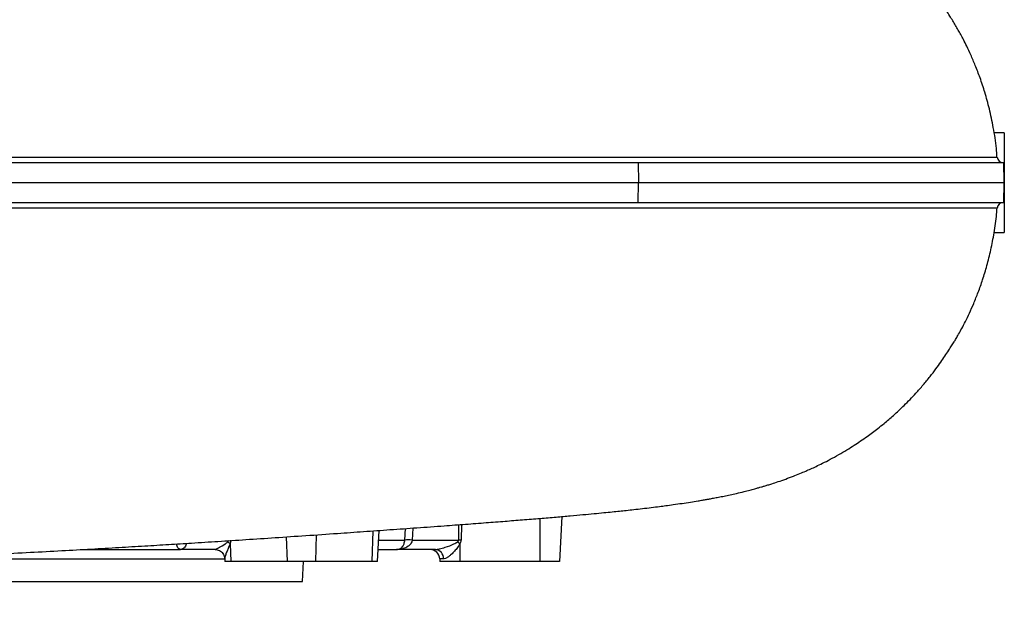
# Model space of a CAD drawing. Header units: millimetres. Extents: x 2510 to 14275, y 2068 to 15413.
# Tile 8 of 13: x 11807 to 14275, y 2733 to 4227. Entities that reach past the tile are written whole.
import ezdxf

# ---------------------------------------------------------------- set-up
doc = ezdxf.new("R2010")
doc.units = ezdxf.units.MM
doc.header["$LTSCALE"] = 5

msp = doc.modelspace()

# ---------------------------------------------------------------- linework, layer by layer
at = {"color": 7, "linetype": 'Continuous', "lineweight": 25}
for p, q in [((14275.3, 3943.3), (14249.7, 3943.3)), ((14275.3, 3943.3), (14275.3, 3693.3)), ((10139.3, 3868.3), (13357.6, 3868.3)), ((13357.6, 3868.3), (13358.2, 3818.3)), ((13357.6, 3868.3), (14274.2, 3868.3)), ((14275.1, 3818.3), (14274.2, 3868.3)), ((10139.1, 3818.3), (13358.2, 3818.3)), ((13357.6, 3768.3), (13358.2, 3818.3)), ((13358.2, 3818.3), (14275.1, 3818.3)), ((14274.2, 3768.3), (14275.1, 3818.3)), ((10139.3, 3768.3), (13357.6, 3768.3)), ((13357.6, 3768.3), (14274.2, 3768.3)), ((14250, 3693.3), (14275.3, 3693.3)), ((13166.2, 2981.1), (13160.3, 2868.3)), ((12703.8, 2868.3), (12707.9, 2946.2)), ((12790.5, 2922), (12907.3, 2922)), ((11962.7, 2898.3), (12209.6, 2898.3)), ((12296.8, 2898.3), (12209.6, 2898.3)), ((12334, 2912.7), (12335.6, 2868.3)), ((12705.4, 2898.3), (12751.7, 2898.3)), ((12848.9, 2898.3), (12751.7, 2898.3)), ((12910.3, 2912.7), (12910.3, 2868.3)), ((12320.6, 2876.3), (12321, 2868.3)), ((12335.6, 2868.3), (12321, 2868.3)), ((12477.1, 2868.3), (12335.6, 2868.3)), ((12547.8, 2868.3), (12477.1, 2868.3)), ((12515.3, 2818.3), (12518, 2868.3)), ((12689.2, 2868.3), (12547.8, 2868.3)), ((12703.8, 2868.3), (12689.2, 2868.3)), ((12860, 2874.6), (12860.3, 2868.3)), ((12869.2, 2874.6), (12860, 2874.6)), ((12910.3, 2868.3), (12860.3, 2868.3)), ((13110.3, 2868.3), (12910.3, 2868.3)), ((13160.3, 2868.3), (13110.3, 2868.3)), ((11310.3, 2818.3), (12515.3, 2818.3))]:
    msp.add_line(p, q, dxfattribs=at)
at = {"color": 8, "linetype": 'Continuous', "lineweight": 25}
for p, q in [((13110.3, 2976.3), (13110.3, 2868.3)), ((12692, 2945), (12689.2, 2868.3)), ((12772.2, 2922), (12773.5, 2950.8)), ((12791.9, 2952.2), (12790.5, 2922)), ((12907.3, 2922), (12907.6, 2960.6)), ((12914.1, 2961), (12913.8, 2922)), ((12474.8, 2930), (12477.1, 2868.3)), ((12550.3, 2935.2), (12547.8, 2868.3)), ((12706.7, 2922), (12772.2, 2922)), ((11473.8, 2874.6), (12320.7, 2874.6))]:
    msp.add_line(p, q, dxfattribs=at)
at = {"color": 8, "linetype": 'Continuous', "lineweight": 25, "flags": 128}
msp.add_lwpolyline([(14257, 3754.5), (14256.6, 3754.5), (14251.5, 3754.5), (14241.5, 3754.5), (14226.8, 3754.5), (14207.4, 3754.5), (14182.2, 3754.5), (14151.9, 3754.5), (14116.6, 3754.5), (14076.4, 3754.5), (14029.9, 3754.5), (13978.3, 3754.5), (13921.7, 3754.5), (13860.3, 3754.5), (13796.1, 3754.4), (13727.4, 3754.4), (13654.4, 3754.4), (13577.4, 3754.4), (13493.9, 3754.4), (13406.2, 3754.4), (13314.7, 3754.4), (13219.7, 3754.4), (13123, 3754.4), (13023, 3754.4), (12920.2, 3754.4), (12814.7, 3754.4), (12703.7, 3754.4), (12590.2, 3754.4), (12474.2, 3754.4), (12356.1, 3754.4), (12230.6, 3754.4), (12103, 3754.3), (11973.6, 3754.3), (11842.8, 3754.3), (11706.8, 3754.3)], dxfattribs=at)
at = {"color": 7, "linetype": 'Continuous', "lineweight": 25, "flags": 128}
msp.add_lwpolyline([(12910.3, 2912.7), (12909.5, 2913.3), (12908.7, 2913.9), (12907.9, 2914.5), (12907.2, 2915.1), (12906.4, 2915.7), (12905.6, 2916.3), (12904.8, 2916.8), (12904.1, 2917.4)], dxfattribs=at)
at = {"color": 7, "linetype": 'Continuous', "lineweight": 25}
for centre, radius, start, end in [((14272.4, 3883.3), 15, 184.1692, 270), ((14272.4, 3753.3), 15, 90.0001, 175.744), ((12305.2, 2884.1), 40.6, 44.8987, 55.0556), ((12781.3, 2779.4), 142.9, 86.3373, 93.6627), ((12910.6, 2456.1), 465.9, 89.6027, 90.3973), ((12835, 2873.3), 25, 3, 90), ((12846.5, 2875.7), 22.8, 357.3944, 84.0172)]:
    msp.add_arc(centre, radius, start, end, dxfattribs=at)
for centre, major_axis, ratio, start_param, end_param in [((12181.6, 2923.3), (149.4, -1.5), 0.167075, 6.103867, 6.291252), ((12199.2, 2924.6), (136.9, -3.7), 0.364294, 6.117367, 6.304752), ((12720.4, 2923.3), (187, -1.3), 0.133521, 6.09672, 6.284105), ((12720.4, 2924.6), (193.4, -2.7), 0.25811, 6.097633, 6.285018)]:
    msp.add_ellipse(centre, major_axis=major_axis, ratio=ratio, start_param=start_param, end_param=end_param, dxfattribs=at)
for points, knots in [([(14257, 3882.1), (14256.5, 3889.3), (14254.9, 3914.2), (14248.5, 3954.6), (14238.7, 4001.5), (14227.3, 4043.1), (14215.3, 4079.5), (14203.3, 4110.7), (14192.1, 4137), (14182, 4158.5), (14173.4, 4175.5), (14166.3, 4189), (14159.7, 4200.8), (14153.1, 4212.3), (14146.1, 4224.1), (14138.3, 4236.7), (14129.5, 4250.2), (14119.7, 4264.5), (14109.4, 4279.1), (14098, 4294.2), (14085, 4310.7), (14068.2, 4330.7), (14046.7, 4354.7), (14019.4, 4382.2), (13988, 4410.8), (13954.2, 4438.4), (13921.2, 4462.4), (13889.6, 4483.1), (13859.5, 4501), (13834.6, 4514.5), (13815.1, 4524.3), (13801.4, 4530.8), (13789.3, 4536.4), (13778.4, 4541.2), (13767.8, 4545.7), (13756.7, 4550.3), (13744.2, 4555.2), (13730.6, 4560.3), (13717.6, 4565), (13706.5, 4568.8), (13697, 4571.9), (13688.1, 4574.7), (13678.6, 4577.7), (13668.1, 4580.8), (13656.4, 4584.1), (13644, 4587.6), (13631.4, 4590.8), (13618.2, 4594.1), (13605.7, 4597.1), (13593.2, 4599.9), (13580.7, 4602.6), (13567.1, 4605.4), (13552.3, 4608.4), (13538.9, 4610.9), (13527.8, 4612.9), (13520.1, 4614.2), (13512.8, 4615.4), (13505.2, 4616.7), (13496, 4618.2), (13485.5, 4619.9), (13474.5, 4621.5), (13464.3, 4623), (13455.6, 4624.3), (13445.9, 4625.6), (13433.8, 4627.3), (13418.3, 4629.4), (13402.1, 4631.4), (13387.3, 4633.2), (13374.5, 4634.8), (13362.4, 4636.2), (13348.8, 4637.7), (13333.1, 4639.4), (13316, 4641.3), (13299.3, 4643), (13284.4, 4644.5), (13272, 4645.8), (13261.4, 4646.8), (13251.7, 4647.7), (13239.4, 4648.9), (13222.9, 4650.5), (13201.4, 4652.4), (13176.2, 4654.7), (13147.8, 4657.2), (13117.6, 4659.7), (13079.4, 4662.9), (13033.8, 4666.5), (12980.7, 4670.6), (12928.4, 4674.5), (12876.6, 4678.4), (12824.6, 4682.1), (12767, 4686.3), (12702.2, 4690.9), (12628.5, 4696.1), (12550.8, 4701.4), (12470.5, 4706.9), (12389.2, 4712.3), (12318.8, 4716.9), (12259.7, 4720.7), (12212.3, 4723.6), (12166.4, 4726.5), (12123.1, 4729.1), (12083.3, 4731.4), (12047.2, 4733.5), (12014.6, 4735.4), (11983, 4737.2), (11949.6, 4739.1), (11911.8, 4741.1), (11869.3, 4743.4), (11822, 4745.9), (11770.3, 4748.5), (11714.2, 4751.3), (11653.8, 4754.1), (11588.7, 4757.1), (11522.8, 4760), (11456.7, 4762.7), (11391.4, 4765.4), (11325.3, 4767.9), (11260.5, 4770.3), (11198.1, 4772.5), (11127.5, 4775), (11049.8, 4777.5), (10966.4, 4780.2), (10889.9, 4782.4), (10820.2, 4784.4), (10757.1, 4786.2), (10699.4, 4787.7), (10650.1, 4789), (10606.6, 4790.1), (10566.1, 4791.1), (10522.9, 4792.1), (10471.8, 4793.4), (10412.3, 4794.7), (10344.2, 4796.3), (10271.8, 4798), (10205.6, 4799.6), (10147.5, 4801), (10099.7, 4802.3), (10054.6, 4803.6), (10012.7, 4804.8), (9973.2, 4806.1), (9936.1, 4807.4), (9901.6, 4808.7), (9870.3, 4809.9), (9841.8, 4811.1), (9814.1, 4812.4), (9786.2, 4813.7), (9756.4, 4815.2), (9725.3, 4816.9), (9693.9, 4818.8), (9663.6, 4820.8), (9636.7, 4822.7), (9613.3, 4824.4), (9591.7, 4826.2), (9570.1, 4828.1), (9548.8, 4830.1), (9527.6, 4832.3), (9507.2, 4834.5), (9489.6, 4836.7), (9475.9, 4838.5), (9465, 4840), (9454.7, 4841.6), (9445.2, 4843.1), (9434.8, 4844.9), (9421.7, 4847.1), (9406.4, 4849.9), (9389.8, 4852.8), (9373.1, 4855.7), (9356.4, 4858.6), (9341, 4861.2), (9326.2, 4863.5), (9311.8, 4865.8), (9296.9, 4868), (9281.6, 4870.2), (9265.4, 4872.5), (9248.9, 4874.7), (9233.4, 4876.6), (9220, 4878.2), (9207.4, 4879.7), (9194, 4881.2), (9178.8, 4882.8), (9163.6, 4884.4), (9150, 4885.7), (9137.8, 4886.8), (9125.5, 4887.8), (9111.8, 4889), (9097.6, 4890.1), (9084, 4891.1), (9071.8, 4892), (9059.6, 4892.8), (9046.7, 4893.6), (9032, 4894.5), (9017, 4895.4), (9003, 4896.1), (8990.6, 4896.7), (8978.7, 4897.2), (8966.5, 4897.7), (8953.4, 4898.2), (8939.3, 4898.7), (8923.7, 4899.2), (8905.8, 4899.7), (8884.5, 4900.3), (8859.7, 4900.8), (8831.1, 4901.4), (8798.5, 4902), (8761.8, 4902.6), (8735.5, 4903), (8721.8, 4903.2)], [0, 0, 0, 0, 0.0028806, 0.0098589, 0.0161925, 0.0218842, 0.0269362, 0.0313498, 0.0351263, 0.0382664, 0.040771, 0.0426543, 0.0443671, 0.0461305, 0.0479447, 0.0498096, 0.0520497, 0.0543593, 0.0567385, 0.0591875, 0.0619249, 0.0651603, 0.069704, 0.0749721, 0.080908, 0.0869369, 0.0929257, 0.097898, 0.1029127, 0.1080622, 0.1106529, 0.1130306, 0.1151723, 0.1171332, 0.1189482, 0.1209341, 0.1233995, 0.1263199, 0.1289263, 0.1311436, 0.1330033, 0.134878, 0.1368879, 0.1392553, 0.1418976, 0.1449633, 0.148249, 0.1511249, 0.1545744, 0.1576998, 0.1610227, 0.1645789, 0.1686513, 0.1732774, 0.1757264, 0.1778415, 0.1796715, 0.1818188, 0.1844649, 0.1875361, 0.1908794, 0.1937392, 0.1961181, 0.1981047, 0.2019494, 0.2063491, 0.2110836, 0.215333, 0.2183517, 0.2214686, 0.2250854, 0.2291992, 0.2338002, 0.2382126, 0.241793, 0.2448142, 0.2472787, 0.2494183, 0.251862, 0.2561262, 0.2611387, 0.2668971, 0.2733902, 0.2800316, 0.2864691, 0.2974634, 0.3078228, 0.3175684, 0.3270305, 0.336347, 0.3455109, 0.3572958, 0.3693908, 0.3817978, 0.3943364, 0.4066296, 0.4186776, 0.4256674, 0.432578, 0.4392809, 0.4454511, 0.4510737, 0.4561482, 0.4606736, 0.4647592, 0.4693531, 0.4745726, 0.4804163, 0.486882, 0.4939665, 0.5015225, 0.5096661, 0.518393, 0.5276986, 0.5360444, 0.5448001, 0.5536916, 0.5622577, 0.5704955, 0.5784118, 0.5902152, 0.6012557, 0.6115445, 0.6206701, 0.6291172, 0.6368841, 0.6439677, 0.6491262, 0.6545937, 0.6605293, 0.6669391, 0.6757703, 0.6853357, 0.6956264, 0.7066301, 0.7138985, 0.7210176, 0.7277376, 0.7340595, 0.7399846, 0.7458375, 0.7512492, 0.7562226, 0.7607609, 0.7650391, 0.7698025, 0.7748118, 0.7803174, 0.7861496, 0.7917528, 0.7970845, 0.8015829, 0.8055663, 0.8103511, 0.8155793, 0.8200236, 0.8255486, 0.831583, 0.834909, 0.8382477, 0.8430038, 0.8466176, 0.8494608, 0.8532198, 0.8579403, 0.8623475, 0.8664937, 0.8703634, 0.8737791, 0.8766499, 0.8797078, 0.8825464, 0.8856477, 0.8889062, 0.8923311, 0.8955516, 0.8981955, 0.9003672, 0.9029787, 0.9062234, 0.909496, 0.9122199, 0.9144917, 0.9169594, 0.9198933, 0.9231397, 0.9260278, 0.928467, 0.9307456, 0.933416, 0.9365604, 0.940014, 0.943032, 0.9455111, 0.9478694, 0.9503833, 0.9531707, 0.9562408, 0.9594015, 0.9631956, 0.9676439, 0.9727629, 0.9785635, 0.9850468, 0.9922016, 1, 1, 1, 1]), ([(8721.8, 2733.4), (8735.5, 2733.6), (8761.6, 2734), (8797.7, 2734.6), (8829.4, 2735.2), (8856.6, 2735.7), (8879.7, 2736.2), (8899, 2736.7), (8914.6, 2737.1), (8926.9, 2737.5), (8937.6, 2737.8), (8949.2, 2738.2), (8963.5, 2738.8), (8980.3, 2739.4), (8997.4, 2740.2), (9012.2, 2741), (9024.2, 2741.7), (9035.1, 2742.3), (9047.2, 2743), (9061.1, 2743.9), (9075.4, 2744.9), (9088.9, 2745.9), (9100.7, 2746.8), (9112.2, 2747.7), (9124.7, 2748.7), (9138.1, 2749.9), (9151, 2751.1), (9161.7, 2752.1), (9170.2, 2752.9), (9177.8, 2753.7), (9189.7, 2755), (9206.9, 2756.8), (9227.6, 2759.3), (9247.3, 2761.7), (9266.5, 2764.3), (9286.4, 2767.1), (9304.2, 2769.7), (9319.2, 2772), (9331.3, 2773.9), (9342.4, 2775.7), (9352.7, 2777.4), (9363, 2779.2), (9373.6, 2781), (9386.2, 2783.2), (9400.9, 2785.8), (9416.7, 2788.6), (9430.7, 2791), (9442.3, 2793), (9451.2, 2794.5), (9458.5, 2795.6), (9464.2, 2796.5), (9469.5, 2797.2), (9476.4, 2798.2), (9484.7, 2799.3), (9493.8, 2800.5), (9507.3, 2802.1), (9527.9, 2804.4), (9557.4, 2807.4), (9590.4, 2810.3), (9622.2, 2812.9), (9651.4, 2815), (9678.3, 2816.8), (9706.5, 2818.6), (9736.2, 2820.3), (9766.6, 2821.9), (9799.7, 2823.6), (9837.3, 2825.3), (9880.4, 2827.1), (9925.1, 2828.8), (9966.6, 2830.3), (10003.2, 2831.5), (10034.6, 2832.4), (10064.1, 2833.3), (10093.6, 2834.1), (10124.8, 2835), (10161.1, 2835.9), (10202.8, 2837), (10250.5, 2838.1), (10302.2, 2839.4), (10368.4, 2840.9), (10448.5, 2842.7), (10540.8, 2844.9), (10632.9, 2847.2), (10723.7, 2849.5), (10813, 2852), (10890.3, 2854.2), (10955.7, 2856.1), (11008.7, 2857.8), (11058.9, 2859.4), (11105, 2860.9), (11146.4, 2862.3), (11182.6, 2863.5), (11213.7, 2864.6), (11240.4, 2865.6), (11265.7, 2866.5), (11292.5, 2867.5), (11326.5, 2868.8), (11368.7, 2870.4), (11419.9, 2872.4), (11477.7, 2874.8), (11541.9, 2877.5), (11610.6, 2880.5), (11680.7, 2883.8), (11755.2, 2887.4), (11832.1, 2891.3), (11910.7, 2895.4), (11984.8, 2899.5), (12054.1, 2903.5), (12118.9, 2907.3), (12179.6, 2911), (12240.8, 2914.8), (12305.4, 2918.8), (12375.3, 2923.4), (12448.8, 2928.3), (12525.6, 2933.4), (12599.4, 2938.5), (12669.7, 2943.5), (12736.2, 2948.2), (12803.8, 2953), (12866.9, 2957.5), (12924.5, 2961.8), (12975.4, 2965.6), (13022.9, 2969.3), (13068.1, 2972.9), (13110.8, 2976.3), (13150.8, 2979.7), (13186.4, 2982.8), (13218, 2985.7), (13245.9, 2988.3), (13270.4, 2990.7), (13291.6, 2992.8), (13310.2, 2994.7), (13328.2, 2996.6), (13347.3, 2998.7), (13368.4, 3001.1), (13389.8, 3003.7), (13409.3, 3006.1), (13427.6, 3008.5), (13446.7, 3011.1), (13467.1, 3014), (13487.8, 3017.1), (13504.8, 3019.8), (13518.2, 3022.1), (13527.8, 3023.8), (13537, 3025.4), (13547.2, 3027.3), (13559.3, 3029.6), (13573, 3032.4), (13588.1, 3035.6), (13604.5, 3039.2), (13621.2, 3043.2), (13636.6, 3047.1), (13648.7, 3050.4), (13658.3, 3053), (13666.2, 3055.3), (13674, 3057.6), (13682.7, 3060.2), (13694.1, 3063.8), (13708.9, 3068.6), (13727.1, 3075), (13745.2, 3081.8), (13762, 3088.5), (13776.6, 3094.6), (13790, 3100.5), (13804.1, 3107), (13820.3, 3114.8), (13839.4, 3124.7), (13859.9, 3135.9), (13879.9, 3147.7), (13898.2, 3159.1), (13915, 3170.3), (13930.4, 3181), (13944.7, 3191.4), (13959, 3202.4), (13976.7, 3216.6), (13999, 3235.7), (14025.8, 3260.8), (14050.5, 3286.4), (14071.9, 3310.7), (14088.6, 3331.1), (14103.3, 3350.4), (14115.7, 3367.5), (14126.6, 3383.3), (14135.8, 3397.3), (14142.7, 3408.1), (14146.4, 3413.8), (14149.5, 3418.8), (14154.7, 3427.5), (14161.2, 3438.8), (14169.2, 3453.2), (14178.3, 3470.8), (14188.4, 3491.8), (14199.2, 3516.2), (14210.4, 3544.1), (14221.6, 3575.7), (14232.3, 3611.2), (14242.2, 3650.4), (14250.3, 3693.6), (14255.5, 3728.7), (14256.8, 3749.5), (14257.1, 3754.5)], [0, 0, 0, 0, 0.0078067, 0.0148797, 0.0211938, 0.0267414, 0.0315286, 0.0355697, 0.0388843, 0.0414935, 0.0434176, 0.0456807, 0.0485957, 0.0521454, 0.0559844, 0.0593059, 0.0615433, 0.0636983, 0.066272, 0.0692602, 0.0724877, 0.0753278, 0.0777343, 0.0798551, 0.0824066, 0.0854703, 0.0880887, 0.0902743, 0.0919702, 0.093254, 0.0948455, 0.0991835, 0.1035818, 0.1071941, 0.1109351, 0.1150359, 0.1190709, 0.121698, 0.1242084, 0.1265631, 0.1287724, 0.1308855, 0.1333916, 0.1364096, 0.140518, 0.14495, 0.1490131, 0.1527375, 0.1560934, 0.1588313, 0.1605439, 0.1622848, 0.1645822, 0.1674233, 0.1702562, 0.1728212, 0.179118, 0.1863872, 0.1935768, 0.2004986, 0.2058297, 0.2105945, 0.2157472, 0.2212088, 0.2264042, 0.2315146, 0.238005, 0.2450284, 0.2523746, 0.2591641, 0.2644079, 0.2691717, 0.2734513, 0.2776885, 0.2822914, 0.2872608, 0.2935893, 0.3004285, 0.3077779, 0.3156356, 0.328425, 0.3412661, 0.353794, 0.3660235, 0.3779723, 0.3896565, 0.3968569, 0.4039603, 0.4106545, 0.4167302, 0.4221896, 0.4270336, 0.4310373, 0.4344937, 0.4375686, 0.4410659, 0.445093, 0.4510013, 0.4577789, 0.4654305, 0.4739611, 0.4833682, 0.4929299, 0.5021748, 0.5134751, 0.5242427, 0.5344682, 0.5441449, 0.5532679, 0.5618365, 0.5700747, 0.5797139, 0.590053, 0.6011007, 0.6128691, 0.6253722, 0.6358536, 0.6468207, 0.6582864, 0.6702429, 0.6799483, 0.6896788, 0.6989103, 0.7076286, 0.7169146, 0.7255416, 0.7335109, 0.740822, 0.7474734, 0.7534631, 0.758788, 0.7634458, 0.7677056, 0.7726602, 0.7783157, 0.7844133, 0.7901135, 0.7943903, 0.7996501, 0.8058974, 0.8117702, 0.8171883, 0.8203571, 0.8230404, 0.8253203, 0.8280531, 0.8314295, 0.8352318, 0.8392428, 0.8434854, 0.8481692, 0.851742, 0.8547343, 0.8570506, 0.8587068, 0.860325, 0.8622094, 0.8643622, 0.8677269, 0.8715187, 0.8752889, 0.8784396, 0.881107, 0.8833518, 0.8857369, 0.8885453, 0.8917921, 0.8953853, 0.898837, 0.90196, 0.9047548, 0.9075348, 0.9098992, 0.9121688, 0.9147969, 0.9189057, 0.9237421, 0.9293322, 0.9330564, 0.9366985, 0.9398973, 0.9426676, 0.9450331, 0.9474799, 0.9494909, 0.9507066, 0.9519978, 0.9535664, 0.9554845, 0.957791, 0.9605079, 0.9636486, 0.9672218, 0.9712336, 0.9756884, 0.98059, 0.9859417, 0.9917468, 0.9980084, 1, 1, 1, 1]), ([(12296.8, 2898.3), (12297.6, 2898.6), (12299.6, 2899.4), (12308.4, 2904.7), (12318.9, 2910.3), (12326.3, 2915.7), (12328.5, 2917.4)], [0, 0, 0, 0, 0.188717, 0.452801, 0.837563, 1, 1, 1, 1]), ([(12751.7, 2898.3), (12751.7, 2898.3), (12754.6, 2898.3), (12759.9, 2899.6), (12766.3, 2904.9), (12769.7, 2910.8), (12771.3, 2915.7), (12772, 2918.9), (12772.2, 2921.5), (12772.2, 2922)], [0, 0, 0, 0, 0.001981, 0.34038, 0.621822, 0.803586, 0.849843, 0.968749, 1, 1, 1, 1]), ([(12790.5, 2922), (12790.4, 2921.5), (12790.1, 2918.9), (12788.8, 2915.7), (12785.7, 2910.8), (12779.3, 2904.9), (12767.2, 2899.6), (12757.2, 2898.3), (12751.7, 2898.3), (12751.7, 2898.3)], [0, 0, 0, 0, 0.031149, 0.149053, 0.196064, 0.378083, 0.660032, 0.998027, 1, 1, 1, 1]), ([(12848.9, 2898.3), (12852.1, 2898.6), (12859.9, 2899.4), (12876, 2904.7), (12891.6, 2910.3), (12901.2, 2915.7), (12904.1, 2917.4)], [0, 0, 0, 0, 0.188719, 0.4528, 0.837561, 1, 1, 1, 1]), ([(12297, 2898.2), (12298.6, 2898.2), (12302.1, 2898), (12307.3, 2896.1), (12312.3, 2892.9), (12316.2, 2888.7), (12318.8, 2884.1), (12320.2, 2879.8), (12320.4, 2877.3), (12320.5, 2876.3)], [0, 0, 0, 0, 0.136468, 0.295094, 0.455962, 0.617712, 0.763692, 0.89721, 1, 1, 1, 1]), ([(12910.3, 2912.7), (12908.4, 2909.5), (12904.3, 2902.9), (12896.7, 2894), (12889.4, 2886.6), (12882.9, 2881), (12877, 2876.9), (12872.3, 2874.8), (12869.9, 2874.7), (12869.2, 2874.6)], [0, 0, 0, 0, 0.176412, 0.364331, 0.551981, 0.679559, 0.806752, 0.950202, 1, 1, 1, 1])]:
    msp.add_open_spline(points, degree=3, knots=knots, dxfattribs=at)
at = {"color": 8, "linetype": 'Continuous', "lineweight": 25}
for points, knots in [([(7941.9, 3882.4), (7941.9, 3882.4), (7999.6, 3882.4), (8033.8, 3882.4), (8075.5, 3882.4), (8109.8, 3882.4), (8144.7, 3882.4), (8186.3, 3882.4), (8237.5, 3882.4), (8297.4, 3882.4), (8361, 3882.4), (8428.3, 3882.4), (8499.8, 3882.4), (8575.1, 3882.4), (8653.4, 3882.4), (8736.8, 3882.4), (8825.5, 3882.4), (8919.5, 3882.4), (9016.2, 3882.4), (9116, 3882.4), (9218.9, 3882.3), (9324.9, 3882.3), (9433.1, 3882.3), (9550.3, 3882.3), (9676.9, 3882.3), (9813.5, 3882.3), (9952.7, 3882.3), (10058.8, 3882.3), (10121.2, 3882.3), (10137.4, 3882.3), (10147.8, 3882.3), (10178.9, 3882.3), (10256.2, 3882.3), (10376.4, 3882.3), (10522, 3882.3), (10668.9, 3882.3), (10816.5, 3882.3), (10964.8, 3882.3), (11108.9, 3882.3), (11248.8, 3882.3), (11384, 3882.3), (11518.7, 3882.3), (11653.9, 3882.3), (11789.4, 3882.3), (11924.8, 3882.3), (12058.8, 3882.3), (12189.6, 3882.3), (12317.3, 3882.3), (12441.6, 3882.3), (12563.5, 3882.3), (12684, 3882.2), (12802.8, 3882.2), (12919.5, 3882.2), (13032.9, 3882.2), (13141.6, 3882.2), (13245.6, 3882.2), (13344.8, 3882.2), (13440, 3882.2), (13531.7, 3882.2), (13619.5, 3882.2), (13703.2, 3882.2), (13781.6, 3882.2), (13852.3, 3882.2), (13915.8, 3882.2), (13972.4, 3882.2), (14024.2, 3882.1), (14071.5, 3882.1), (14114, 3882.1), (14151.4, 3882.1), (14183.4, 3882.1), (14208.9, 3882.1), (14228.4, 3882.1), (14242.8, 3882.1), (14252.4, 3882.1), (14257.7, 3882.1), (14257.3, 3882.1), (14257, 3882.1)], [0, 0, 0, 0, 0.008349, 0.016713, 0.025061, 0.033648, 0.042237, 0.050822, 0.063102, 0.075392, 0.087682, 0.099962, 0.112538, 0.125122, 0.13771, 0.150289, 0.164076, 0.177872, 0.191668, 0.205456, 0.21951, 0.233572, 0.247635, 0.261689, 0.278398, 0.295107, 0.311932, 0.328758, 0.33293, 0.333974, 0.334495, 0.336581, 0.344923, 0.361612, 0.378335, 0.395023, 0.411747, 0.428435, 0.445158, 0.460409, 0.475673, 0.490937, 0.506187, 0.521882, 0.53759, 0.553299, 0.568994, 0.584244, 0.599508, 0.614772, 0.630023, 0.645717, 0.661427, 0.677136, 0.692831, 0.708066, 0.723315, 0.738563, 0.753797, 0.769533, 0.785286, 0.801039, 0.816775, 0.831104, 0.845445, 0.859786, 0.874115, 0.888877, 0.903654, 0.91843, 0.933193, 0.946476, 0.959765, 0.973048, 0.986522, 1, 1, 1, 1]), ([(12224.9, 2913.8), (12224.8, 2913.4), (12224, 2910.5), (12221.4, 2905), (12216.3, 2899.6), (12212, 2898.3), (12209.7, 2898.3), (12209.6, 2898.3)], [0, 0, 0, 0, 0.030135, 0.249721, 0.589861, 0.997619, 1, 1, 1, 1]), ([(12209.6, 2898.3), (12209.6, 2898.3), (12208.1, 2898.3), (12205.3, 2899.7), (12201.8, 2904.6), (12200.3, 2910.2), (12199.8, 2912.2)], [0, 0, 0, 0, 0.002508, 0.431174, 0.787692, 1, 1, 1, 1]), ([(12334, 2912.7), (12332.8, 2909.5), (12330.2, 2902.9), (12326.2, 2894.1), (12323.2, 2886.6), (12321.4, 2881.1), (12320.5, 2877.5), (12320.7, 2876.6), (12320.8, 2876.3)], [0, 0, 0, 0, 0.204085, 0.418936, 0.638527, 0.783814, 0.933252, 1, 1, 1, 1])]:
    msp.add_open_spline(points, degree=3, knots=knots, dxfattribs=at)

doc.saveas('drawing.dxf')
